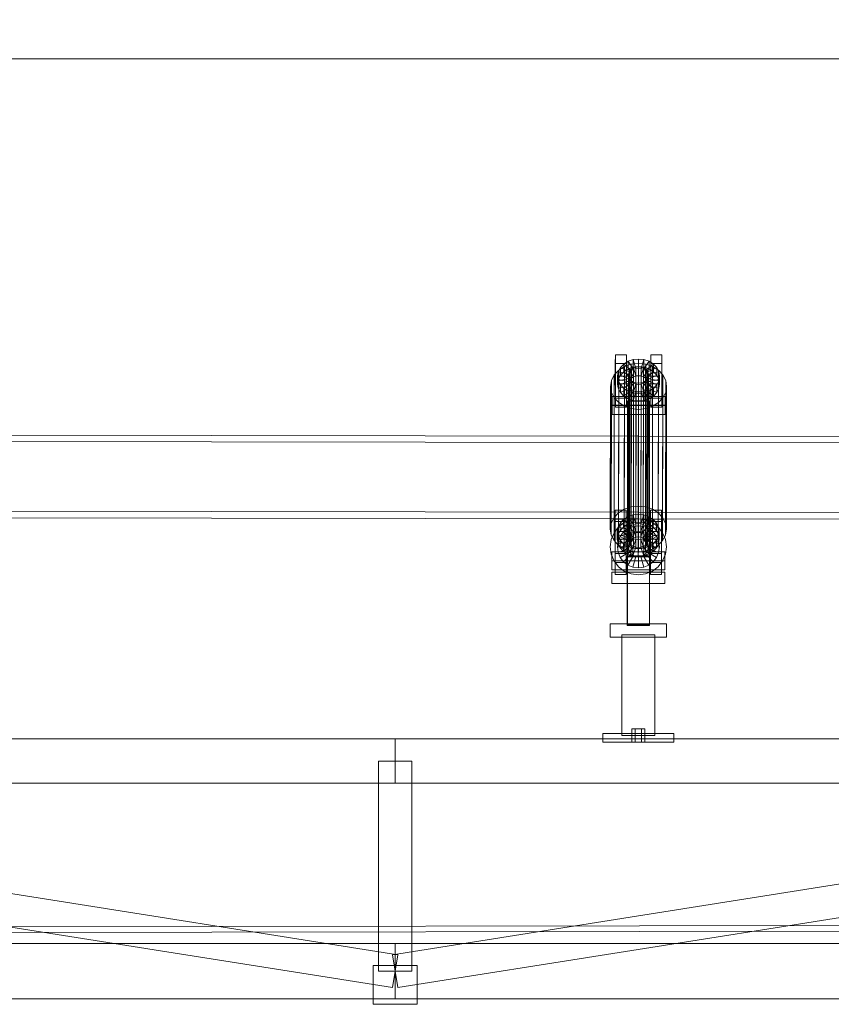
# Model space of a CAD drawing. Header units: millimetres. Extents: x -4738 to 65662, y -68080 to 6847.
# Tile 17 of 256: x 7260 to 7995, y -56255 to -55365. Entities that reach past the tile are written whole.
import ezdxf

# ---------------------------------------------------------------- set-up
doc = ezdxf.new("R2010")
doc.units = ezdxf.units.MM
doc.layers.add('COTAS_P', color=1, linetype='Continuous', lineweight=0)
doc.layers.add('R27_C10_CONJUNTO', color=7, linetype='Continuous', lineweight=0)
doc.dimstyles.new('R19_10', dxfattribs={"dimtxt": 25, "dimasz": 15, "dimexe": 15, "dimexo": 8, "dimgap": 10, "dimtad": 1, "dimtih": 1, "dimtoh": 1, "dimdsep": 46, "dimcen": 0.09, "dimadec": 0, "dimazin": 0, "dimtfac": 1, "dimtdec": 4, "dimtofl": 0, "dimtmove": 0, "dimatfit": 3, "dimfxl": 1, "dimtolj": 1, "dimtzin": 0, "dimarcsym": 0})

# ---------------------------------------------------------------- blocks, each defined once
blk = doc.blocks.new('DIM_R31_61')
at = {"layer": 'COTAS_P'}
for p, q in [((0, -55400), (15, -55395.5)), ((0, -56000), (0, -55400)), ((0, -55400), (10475, -55400)), ((0, -55400), (15, -55404.5)), ((10475, -55400), (10460, -55395.5)), ((10475, -55400), (10460, -55404.5)), ((10475, -56000), (10475, -55400))]:
    blk.add_line(p, q, dxfattribs=at)
blk.add_text('10475 P', height=25, dxfattribs=at).set_placement((5237.5, -55390))

msp = doc.modelspace()

# ---------------------------------------------------------------- linework, layer by layer
at = {"layer": 'R27_C10_CONJUNTO'}
for p, q in [((7799.174, -55675.613), (7799.186, -55667.583)), ((7799.186, -55667.583), (7809.186, -55667.583)), ((7799.186, -55667.583), (7799.216, -55706.902)), ((7809.186, -55667.583), (7809.174, -55675.613)), ((7809.216, -55706.902), (7809.186, -55667.583)), ((7831.174, -55675.613), (7831.186, -55667.583)), ((7831.186, -55667.583), (7841.186, -55667.583)), ((7831.186, -55667.583), (7831.216, -55706.902)), ((7841.186, -55667.583), (7841.174, -55675.613)), ((7841.216, -55706.902), (7841.186, -55667.583)), ((7809.174, -55675.613), (7799.174, -55675.613)), ((7799.203, -55714.932), (7799.174, -55675.613)), ((7801.844, -55682.969), (7803.739, -55679.215)), ((7802.213, -55681.462), (7807.471, -55678.155)), ((7803.739, -55679.215), (7803.728, -55686.098)), ((7803.739, -55679.215), (7806.756, -55675.992)), ((7812.402, -55683.311), (7803.739, -55679.215)), ((7806.756, -55675.992), (7806.745, -55682.874)), ((7806.756, -55675.992), (7810.689, -55673.518)), ((7813.831, -55681.784), (7806.756, -55675.992)), ((7807.471, -55678.155), (7807.272, -55807.21)), ((7807.471, -55678.155), (7813.596, -55676.077)), ((7809.174, -55675.613), (7809.203, -55714.932)), ((7810.689, -55673.518), (7810.678, -55680.401)), ((7815.26, -55678.846), (7810.678, -55680.401)), ((7810.689, -55673.518), (7815.27, -55671.963)), ((7815.695, -55680.612), (7810.689, -55673.518)), ((7813.596, -55676.077), (7813.396, -55805.131)), ((7813.596, -55676.077), (7820.169, -55675.368)), ((7815.27, -55671.963), (7815.26, -55678.846)), ((7820.177, -55678.316), (7815.26, -55678.846)), ((7815.26, -55678.846), (7817.854, -55686.759)), ((7815.27, -55671.963), (7820.188, -55671.433)), ((7817.865, -55679.876), (7815.27, -55671.963)), ((7815.696, -55679.465), (7817.866, -55678.729)), ((7817.866, -55678.729), (7817.635, -55828.432)), ((7817.866, -55678.729), (7820.196, -55678.477)), ((7820.196, -55678.477), (7819.964, -55828.181)), ((7820.169, -55675.368), (7819.97, -55804.422)), ((7820.169, -55675.368), (7826.744, -55676.077)), ((7820.188, -55671.433), (7820.177, -55678.316)), ((7825.095, -55678.846), (7820.177, -55678.316)), ((7820.177, -55678.316), (7820.183, -55686.507)), ((7820.194, -55679.625), (7820.188, -55671.433)), ((7820.188, -55671.433), (7825.106, -55671.963)), ((7820.196, -55678.477), (7822.525, -55678.729)), ((7822.525, -55678.729), (7822.294, -55828.432)), ((7825.095, -55678.846), (7822.513, -55686.759)), ((7822.523, -55679.876), (7825.106, -55671.963)), ((7822.525, -55678.729), (7824.696, -55679.465)), ((7824.695, -55680.612), (7829.689, -55673.518)), ((7825.106, -55671.963), (7825.095, -55678.846)), ((7829.678, -55680.401), (7825.095, -55678.846)), ((7825.106, -55671.963), (7829.689, -55673.518)), ((7826.744, -55676.077), (7826.544, -55805.131)), ((7826.559, -55681.784), (7833.626, -55675.992)), ((7826.744, -55676.077), (7832.871, -55678.155)), ((7827.991, -55683.311), (7836.648, -55679.215)), ((7829.689, -55673.518), (7829.678, -55680.401)), ((7829.689, -55673.518), (7833.626, -55675.992)), ((7841.174, -55675.613), (7831.174, -55675.613)), ((7831.203, -55714.932), (7831.174, -55675.613)), ((7832.871, -55678.155), (7832.672, -55807.21)), ((7832.871, -55678.155), (7838.134, -55681.462)), ((7833.626, -55675.992), (7833.615, -55682.874)), ((7833.626, -55675.992), (7836.648, -55679.215)), ((7836.648, -55679.215), (7836.637, -55686.098)), ((7836.648, -55679.215), (7838.549, -55682.969)), ((7841.174, -55675.613), (7841.203, -55714.932)), ((7795.647, -55690.789), (7798.18, -55685.771)), ((7798.18, -55685.771), (7797.981, -55814.825)), ((7798.18, -55685.771), (7802.213, -55681.462)), ((7801.199, -55686.997), (7801.189, -55693.88)), ((7801.199, -55686.997), (7801.844, -55682.969)), ((7811.199, -55686.997), (7801.199, -55686.997)), ((7801.85, -55691.025), (7801.199, -55686.997)), ((7801.844, -55682.969), (7801.833, -55689.852)), ((7803.728, -55686.098), (7801.833, -55689.852)), ((7811.505, -55685.089), (7801.844, -55682.969)), ((7802.213, -55681.462), (7802.014, -55810.516)), ((7806.745, -55682.874), (7803.728, -55686.098)), ((7803.728, -55686.098), (7812.392, -55690.194)), ((7810.678, -55680.401), (7806.745, -55682.874)), ((7806.745, -55682.874), (7813.821, -55688.667)), ((7810.678, -55680.401), (7815.684, -55687.495)), ((7811.201, -55685.85), (7810.97, -55835.553)), ((7811.189, -55693.88), (7811.199, -55686.997)), ((7811.505, -55685.089), (7811.199, -55686.997)), ((7811.199, -55686.997), (7811.507, -55688.905)), ((7811.201, -55685.85), (7811.506, -55683.942)), ((7811.509, -55687.758), (7811.201, -55685.85)), ((7811.506, -55683.942), (7811.275, -55833.645)), ((7811.509, -55687.758), (7811.278, -55837.461)), ((7811.494, -55691.972), (7811.505, -55685.089)), ((7812.402, -55683.311), (7811.505, -55685.089)), ((7811.506, -55683.942), (7812.404, -55682.164)), ((7812.41, -55689.536), (7811.509, -55687.758)), ((7812.404, -55682.164), (7812.173, -55831.867)), ((7812.392, -55690.194), (7812.402, -55683.311)), ((7813.831, -55681.784), (7812.402, -55683.311)), ((7812.404, -55682.164), (7813.833, -55680.637)), ((7813.833, -55680.637), (7813.602, -55830.34)), ((7813.821, -55688.667), (7813.831, -55681.784)), ((7813.821, -55688.667), (7815.684, -55687.495)), ((7815.695, -55680.612), (7813.831, -55681.784)), ((7813.833, -55680.637), (7815.696, -55679.465)), ((7815.696, -55679.465), (7815.465, -55829.168)), ((7815.684, -55687.495), (7815.695, -55680.612)), ((7815.684, -55687.495), (7817.854, -55686.759)), ((7817.865, -55679.876), (7815.695, -55680.612)), ((7817.854, -55686.759), (7817.865, -55679.876)), ((7817.854, -55686.759), (7820.183, -55686.507)), ((7820.194, -55679.625), (7817.865, -55679.876)), ((7820.183, -55686.507), (7820.194, -55679.625)), ((7820.183, -55686.507), (7822.513, -55686.759)), ((7822.523, -55679.876), (7820.194, -55679.625)), ((7822.513, -55686.759), (7822.523, -55679.876)), ((7822.513, -55686.759), (7824.684, -55687.495)), ((7824.695, -55680.612), (7822.523, -55679.876)), ((7824.696, -55679.465), (7824.465, -55829.168)), ((7829.678, -55680.401), (7824.684, -55687.495)), ((7824.684, -55687.495), (7824.695, -55680.612)), ((7824.684, -55687.495), (7826.549, -55688.667)), ((7826.559, -55681.784), (7824.695, -55680.612)), ((7824.696, -55679.465), (7826.561, -55680.637)), ((7826.561, -55680.637), (7826.33, -55830.34)), ((7826.549, -55688.667), (7826.559, -55681.784)), ((7833.615, -55682.874), (7826.549, -55688.667)), ((7827.991, -55683.311), (7826.559, -55681.784)), ((7826.561, -55680.637), (7827.993, -55682.164)), ((7827.993, -55682.164), (7827.761, -55831.867)), ((7827.98, -55690.194), (7827.991, -55683.311)), ((7836.637, -55686.098), (7827.98, -55690.194)), ((7828.891, -55685.089), (7827.991, -55683.311)), ((7827.993, -55682.164), (7828.893, -55683.942)), ((7828.896, -55687.758), (7827.998, -55689.536)), ((7828.893, -55683.942), (7828.661, -55833.645)), ((7828.896, -55687.758), (7828.664, -55837.461)), ((7828.881, -55691.972), (7828.891, -55685.089)), ((7828.891, -55685.089), (7838.549, -55682.969)), ((7829.199, -55686.997), (7828.891, -55685.089)), ((7828.893, -55683.942), (7829.201, -55685.85)), ((7828.894, -55688.905), (7829.199, -55686.997)), ((7829.201, -55685.85), (7828.896, -55687.758)), ((7828.97, -55835.553), (7829.201, -55685.85)), ((7829.199, -55686.997), (7829.189, -55693.88)), ((7839.199, -55686.997), (7829.199, -55686.997)), ((7833.615, -55682.874), (7829.678, -55680.401)), ((7836.637, -55686.098), (7833.615, -55682.874)), ((7838.538, -55689.852), (7836.637, -55686.098)), ((7838.134, -55681.462), (7837.935, -55810.516)), ((7838.134, -55681.462), (7842.174, -55685.771)), ((7838.549, -55682.969), (7838.538, -55689.852)), ((7838.549, -55682.969), (7839.199, -55686.997)), ((7839.199, -55686.997), (7838.555, -55691.025)), ((7839.189, -55693.88), (7839.199, -55686.997)), ((7842.174, -55685.771), (7841.975, -55814.825)), ((7842.174, -55685.771), (7844.716, -55690.789)), ((7794.785, -55696.174), (7794.586, -55825.229)), ((7794.785, -55696.174), (7795.647, -55690.789)), ((7795.655, -55701.559), (7794.785, -55696.174)), ((7795.647, -55690.789), (7795.447, -55819.844)), ((7801.833, -55689.852), (7801.189, -55693.88)), ((7801.189, -55693.88), (7811.189, -55693.88)), ((7801.189, -55693.88), (7801.839, -55697.908)), ((7801.833, -55689.852), (7811.494, -55691.972)), ((7801.85, -55691.025), (7801.839, -55697.908)), ((7801.839, -55697.908), (7811.497, -55695.788)), ((7811.507, -55688.905), (7801.85, -55691.025)), ((7803.751, -55694.779), (7801.85, -55691.025)), ((7803.751, -55694.779), (7803.74, -55701.662)), ((7812.408, -55690.683), (7803.751, -55694.779)), ((7806.773, -55698.002), (7803.751, -55694.779)), ((7813.839, -55692.21), (7806.773, -55698.002)), ((7815.704, -55693.382), (7810.71, -55700.476)), ((7811.189, -55693.88), (7811.494, -55691.972)), ((7811.497, -55695.788), (7811.189, -55693.88)), ((7811.494, -55691.972), (7812.392, -55690.194)), ((7811.497, -55695.788), (7811.507, -55688.905)), ((7812.397, -55697.566), (7811.497, -55695.788)), ((7811.507, -55688.905), (7812.408, -55690.683)), ((7812.41, -55689.536), (7812.178, -55839.239)), ((7812.392, -55690.194), (7813.821, -55688.667)), ((7812.397, -55697.566), (7812.408, -55690.683)), ((7812.408, -55690.683), (7813.839, -55692.21)), ((7813.841, -55691.063), (7812.41, -55689.536)), ((7813.841, -55691.063), (7813.61, -55840.766)), ((7813.829, -55699.093), (7813.839, -55692.21)), ((7813.839, -55692.21), (7815.704, -55693.382)), ((7815.706, -55692.234), (7813.841, -55691.063)), ((7817.875, -55694.118), (7815.293, -55702.03)), ((7815.706, -55692.234), (7815.474, -55841.938)), ((7815.694, -55700.264), (7815.704, -55693.382)), ((7815.704, -55693.382), (7817.875, -55694.118)), ((7817.877, -55692.971), (7815.706, -55692.234)), ((7817.877, -55692.971), (7817.646, -55842.674)), ((7817.865, -55701.001), (7817.875, -55694.118)), ((7817.875, -55694.118), (7820.205, -55694.369)), ((7820.207, -55693.222), (7817.877, -55692.971)), ((7820.207, -55693.222), (7819.975, -55842.925)), ((7820.194, -55701.252), (7820.205, -55694.369)), ((7820.205, -55694.369), (7822.534, -55694.118)), ((7820.205, -55694.369), (7820.211, -55702.561)), ((7822.536, -55692.971), (7820.207, -55693.222)), ((7822.536, -55692.971), (7822.304, -55842.674)), ((7822.523, -55701.001), (7822.534, -55694.118)), ((7822.534, -55694.118), (7824.704, -55693.382)), ((7822.534, -55694.118), (7825.128, -55702.03)), ((7824.706, -55692.234), (7822.536, -55692.971)), ((7824.706, -55692.234), (7824.474, -55841.938)), ((7824.694, -55700.264), (7824.704, -55693.382)), ((7824.704, -55693.382), (7826.567, -55692.21)), ((7824.704, -55693.382), (7829.71, -55700.476)), ((7826.569, -55691.063), (7824.706, -55692.234)), ((7826.569, -55691.063), (7826.338, -55840.766)), ((7826.549, -55688.667), (7827.98, -55690.194)), ((7826.557, -55699.093), (7826.567, -55692.21)), ((7826.567, -55692.21), (7827.996, -55690.683)), ((7826.567, -55692.21), (7833.643, -55698.002)), ((7827.998, -55689.536), (7826.569, -55691.063)), ((7827.998, -55689.536), (7827.767, -55839.239)), ((7827.98, -55690.194), (7828.881, -55691.972)), ((7827.986, -55697.566), (7827.996, -55690.683)), ((7828.883, -55695.788), (7827.986, -55697.566)), ((7827.996, -55690.683), (7828.894, -55688.905)), ((7827.996, -55690.683), (7836.66, -55694.779)), ((7838.538, -55689.852), (7828.881, -55691.972)), ((7828.881, -55691.972), (7829.189, -55693.88)), ((7828.883, -55695.788), (7828.894, -55688.905)), ((7829.189, -55693.88), (7828.883, -55695.788)), ((7838.544, -55697.908), (7828.883, -55695.788)), ((7828.894, -55688.905), (7838.555, -55691.025)), ((7829.189, -55693.88), (7839.189, -55693.88)), ((7836.66, -55694.779), (7833.643, -55698.002)), ((7836.66, -55694.779), (7836.649, -55701.662)), ((7838.555, -55691.025), (7836.66, -55694.779)), ((7839.189, -55693.88), (7838.538, -55689.852)), ((7838.555, -55691.025), (7838.544, -55697.908)), ((7838.544, -55697.908), (7839.189, -55693.88)), ((7844.716, -55690.789), (7844.516, -55819.844)), ((7844.716, -55690.789), (7845.585, -55696.174)), ((7845.585, -55696.174), (7844.724, -55701.559)), ((7845.386, -55825.229), (7845.585, -55696.174)), ((7795.655, -55701.559), (7795.455, -55830.614)), ((7798.196, -55706.577), (7795.655, -55701.559)), ((7796.202, -55713.294), (7796.215, -55705.264)), ((7796.215, -55705.264), (7844.215, -55705.264)), ((7796.215, -55705.264), (7796.221, -55713.455)), ((7801.839, -55697.908), (7803.74, -55701.662)), ((7803.74, -55701.662), (7812.397, -55697.566)), ((7803.74, -55701.662), (7806.762, -55704.885)), ((7806.773, -55698.002), (7806.762, -55704.885)), ((7806.762, -55704.885), (7813.829, -55699.093)), ((7806.762, -55704.885), (7810.699, -55707.359)), ((7810.71, -55700.476), (7806.773, -55698.002)), ((7810.699, -55707.359), (7815.694, -55700.264)), ((7810.71, -55700.476), (7810.699, -55707.359)), ((7815.293, -55702.03), (7810.71, -55700.476)), ((7813.829, -55699.093), (7812.397, -55697.566)), ((7815.694, -55700.264), (7813.829, -55699.093)), ((7815.283, -55708.913), (7817.865, -55701.001)), ((7815.293, -55702.03), (7815.283, -55708.913)), ((7820.211, -55702.561), (7815.293, -55702.03)), ((7817.865, -55701.001), (7815.694, -55700.264)), ((7820.194, -55701.252), (7817.865, -55701.001)), ((7822.523, -55701.001), (7820.194, -55701.252)), ((7820.201, -55709.444), (7820.194, -55701.252)), ((7820.211, -55702.561), (7820.201, -55709.444)), ((7825.128, -55702.03), (7820.211, -55702.561)), ((7824.694, -55700.264), (7822.523, -55701.001)), ((7825.118, -55708.913), (7822.523, -55701.001)), ((7826.557, -55699.093), (7824.694, -55700.264)), ((7829.699, -55707.359), (7824.694, -55700.264)), ((7825.128, -55702.03), (7825.118, -55708.913)), ((7829.71, -55700.476), (7825.128, -55702.03)), ((7827.986, -55697.566), (7826.557, -55699.093)), ((7833.632, -55704.885), (7826.557, -55699.093)), ((7836.649, -55701.662), (7827.986, -55697.566)), ((7829.71, -55700.476), (7829.699, -55707.359)), ((7829.699, -55707.359), (7833.632, -55704.885)), ((7833.643, -55698.002), (7829.71, -55700.476)), ((7833.643, -55698.002), (7833.632, -55704.885)), ((7833.632, -55704.885), (7836.649, -55701.662)), ((7836.649, -55701.662), (7838.544, -55697.908)), ((7844.724, -55701.559), (7842.19, -55706.577)), ((7844.215, -55705.264), (7844.202, -55713.294)), ((7844.221, -55713.455), (7844.215, -55705.264)), ((7844.724, -55701.559), (7844.524, -55830.614)), ((7844.202, -55713.294), (7796.202, -55713.294)), ((7796.208, -55721.485), (7796.202, -55713.294)), ((7796.221, -55713.455), (7796.208, -55721.485)), ((7844.221, -55713.455), (7796.221, -55713.455)), ((7798.196, -55706.577), (7797.996, -55835.632)), ((7802.236, -55710.886), (7798.196, -55706.577)), ((7799.216, -55706.902), (7799.203, -55714.932)), ((7799.203, -55714.932), (7809.203, -55714.932)), ((7809.216, -55706.902), (7799.216, -55706.902)), ((7802.236, -55710.886), (7802.036, -55839.941)), ((7807.499, -55714.193), (7802.236, -55710.886)), ((7807.499, -55714.193), (7807.299, -55843.248)), ((7813.626, -55716.272), (7807.499, -55714.193)), ((7809.203, -55714.932), (7809.216, -55706.902)), ((7810.208, -55709.152), (7830.208, -55709.151)), ((7810.208, -55709.406), (7810.208, -55709.152)), ((7810.211, -55911.766), (7810.208, -55709.152)), ((7830.208, -55709.406), (7810.208, -55709.406)), ((7810.211, -55912.021), (7810.208, -55709.406)), ((7810.699, -55707.359), (7815.283, -55708.913)), ((7815.283, -55708.913), (7820.201, -55709.444)), ((7820.201, -55709.444), (7825.118, -55708.913)), ((7825.118, -55708.913), (7829.699, -55707.359)), ((7832.899, -55714.193), (7826.774, -55716.272)), ((7830.208, -55709.151), (7830.208, -55709.406)), ((7830.211, -55911.766), (7830.208, -55709.151)), ((7830.208, -55709.406), (7830.211, -55912.021)), ((7831.216, -55706.902), (7831.203, -55714.932)), ((7831.203, -55714.932), (7841.203, -55714.932)), ((7841.216, -55706.902), (7831.216, -55706.902)), ((7832.899, -55714.193), (7832.699, -55843.248)), ((7838.157, -55710.886), (7832.899, -55714.193)), ((7838.157, -55710.886), (7837.957, -55839.941)), ((7842.19, -55706.577), (7838.157, -55710.886)), ((7841.203, -55714.932), (7841.216, -55706.902)), ((7842.19, -55706.577), (7841.99, -55835.632)), ((7844.202, -55713.294), (7844.208, -55721.485)), ((7844.208, -55721.485), (7844.221, -55713.455)), ((7796.208, -55721.485), (7844.208, -55721.485)), ((7813.626, -55716.272), (7813.427, -55845.326)), ((7820.201, -55716.981), (7813.626, -55716.272)), ((7820.201, -55716.981), (7820.001, -55846.035)), ((7826.774, -55716.272), (7820.201, -55716.981)), ((7826.774, -55716.272), (7826.575, -55845.326)), ((7820.116, -55741.065), (6840.116, -55739.549)), ((7820.009, -55809.894), (7820.116, -55741.065)), ((7820.116, -55741.065), (7820.106, -55747.065)), ((8420.116, -55741.993), (7820.116, -55741.065)), ((6840.106, -55745.549), (7820.106, -55747.065)), ((7820.106, -55747.065), (7820, -55815.894)), ((7820.106, -55747.065), (8420.106, -55747.993)), ((6840.009, -55808.378), (7820.009, -55809.894)), ((7802.014, -55810.516), (7797.981, -55814.825)), ((7798.956, -55816.139), (7798.969, -55808.109)), ((7798.969, -55808.109), (7808.969, -55808.109)), ((7798.969, -55808.109), (7798.998, -55847.428)), ((7807.272, -55807.21), (7802.014, -55810.516)), ((7813.396, -55805.131), (7807.272, -55807.21)), ((7808.969, -55808.109), (7808.956, -55816.139)), ((7808.998, -55847.428), (7808.969, -55808.109)), ((7810.472, -55814.044), (7815.053, -55812.489)), ((7819.97, -55804.422), (7813.396, -55805.131)), ((7815.053, -55812.489), (7815.042, -55819.372)), ((7815.053, -55812.489), (7819.97, -55811.959)), ((7817.647, -55820.402), (7815.053, -55812.489)), ((7819.97, -55811.959), (7819.96, -55818.842)), ((7826.544, -55805.131), (7819.97, -55804.422)), ((7819.976, -55820.151), (7819.97, -55811.959)), ((7819.97, -55811.959), (7824.888, -55812.489)), ((7820.009, -55809.894), (8420.009, -55810.822)), ((7822.306, -55820.402), (7824.888, -55812.489)), ((7824.888, -55812.489), (7824.878, -55819.372)), ((7824.888, -55812.489), (7829.472, -55814.044)), ((7832.672, -55807.21), (7826.544, -55805.131)), ((7830.956, -55816.139), (7830.969, -55808.109)), ((7830.969, -55808.109), (7840.969, -55808.109)), ((7830.969, -55808.109), (7830.998, -55847.428)), ((7837.935, -55810.516), (7832.672, -55807.21)), ((7841.975, -55814.825), (7837.935, -55810.516)), ((7840.969, -55808.109), (7840.956, -55816.139)), ((7840.998, -55847.428), (7840.969, -55808.109)), ((7820, -55815.894), (6840, -55814.378)), ((7795.447, -55819.844), (7794.586, -55825.229)), ((7797.981, -55814.825), (7795.447, -55819.844)), ((7808.956, -55816.139), (7798.956, -55816.139)), ((7798.986, -55855.458), (7798.956, -55816.139)), ((7799, -55818.294), (7809, -55818.294)), ((7799, -55818.294), (7799, -55866.294)), ((7801.626, -55823.495), (7803.522, -55819.741)), ((7802.039, -55823.333), (7807.3, -55819.297)), ((7803.522, -55819.741), (7803.511, -55826.624)), ((7803.522, -55819.741), (7806.539, -55816.518)), ((7812.185, -55823.837), (7803.522, -55819.741)), ((7806.539, -55816.518), (7806.528, -55823.401)), ((7810.461, -55820.927), (7806.528, -55823.401)), ((7806.539, -55816.518), (7810.472, -55814.044)), ((7813.614, -55822.31), (7806.539, -55816.518)), ((7807.3, -55819.297), (7813.426, -55816.759)), ((7808.956, -55816.139), (7808.986, -55855.458)), ((7809, -55866.294), (7809, -55818.294)), ((7810.472, -55814.044), (7810.461, -55820.927)), ((7815.042, -55819.372), (7810.461, -55820.927)), ((7810.461, -55820.927), (7815.467, -55828.021)), ((7815.477, -55821.138), (7810.472, -55814.044)), ((7813.426, -55816.759), (7820, -55815.894)), ((7815.477, -55821.138), (7813.614, -55822.31)), ((7819.96, -55818.842), (7815.042, -55819.372)), ((7815.042, -55819.372), (7817.637, -55827.285)), ((7815.467, -55828.021), (7815.477, -55821.138)), ((7817.647, -55820.402), (7815.477, -55821.138)), ((7817.637, -55827.285), (7817.647, -55820.402)), ((7819.976, -55820.151), (7817.647, -55820.402)), ((7824.878, -55819.372), (7819.96, -55818.842)), ((7819.96, -55818.842), (7819.966, -55827.033)), ((7819.966, -55827.033), (7819.976, -55820.151)), ((7822.306, -55820.402), (7819.976, -55820.151)), ((8420, -55816.822), (7820, -55815.894)), ((7820, -55815.894), (7826.574, -55816.759)), ((7824.878, -55819.372), (7822.295, -55827.285)), ((7822.295, -55827.285), (7822.306, -55820.402)), ((7824.477, -55821.138), (7822.306, -55820.402)), ((7829.461, -55820.927), (7824.467, -55828.021)), ((7824.467, -55828.021), (7824.477, -55821.138)), ((7824.477, -55821.138), (7829.472, -55814.044)), ((7826.342, -55822.31), (7824.477, -55821.138)), ((7829.461, -55820.927), (7824.878, -55819.372)), ((7826.342, -55822.31), (7833.409, -55816.518)), ((7826.574, -55816.759), (7832.7, -55819.297)), ((7827.773, -55823.837), (7836.431, -55819.741)), ((7829.472, -55814.044), (7829.461, -55820.927)), ((7833.398, -55823.401), (7829.461, -55820.927)), ((7829.472, -55814.044), (7833.409, -55816.518)), ((7840.956, -55816.139), (7830.956, -55816.139)), ((7830.986, -55855.458), (7830.956, -55816.139)), ((7831, -55818.294), (7841, -55818.294)), ((7831, -55818.294), (7831, -55866.294)), ((7832.7, -55819.297), (7837.961, -55823.333)), ((7833.409, -55816.518), (7833.398, -55823.401)), ((7833.409, -55816.518), (7836.431, -55819.741)), ((7836.431, -55819.741), (7836.42, -55826.624)), ((7836.431, -55819.741), (7838.332, -55823.495)), ((7840.956, -55816.139), (7840.986, -55855.458)), ((7841, -55866.294), (7841, -55818.294)), ((7844.516, -55819.844), (7841.975, -55814.825)), ((7845.386, -55825.229), (7844.516, -55819.844)), ((7794.586, -55825.229), (7795.455, -55830.614)), ((7795.455, -55830.614), (7797.996, -55835.632)), ((7795.465, -55834.72), (7798.003, -55828.594)), ((7798.003, -55828.594), (7802.039, -55823.333)), ((7800.982, -55827.523), (7800.971, -55834.406)), ((7801.616, -55830.378), (7800.971, -55834.406)), ((7800.982, -55827.523), (7801.626, -55823.495)), ((7810.982, -55827.523), (7800.982, -55827.523)), ((7801.632, -55831.551), (7800.982, -55827.523)), ((7801.626, -55823.495), (7801.616, -55830.378)), ((7803.511, -55826.624), (7801.616, -55830.378)), ((7801.616, -55830.378), (7811.277, -55832.498)), ((7811.287, -55825.615), (7801.626, -55823.495)), ((7811.29, -55829.431), (7801.632, -55831.551)), ((7806.528, -55823.401), (7803.511, -55826.624)), ((7803.511, -55826.624), (7812.174, -55830.72)), ((7803.546, -55831.794), (7806.565, -55827.859)), ((7806.528, -55823.401), (7813.603, -55829.193)), ((7806.565, -55827.859), (7810.5, -55824.839)), ((7813.636, -55834.93), (7806.565, -55827.859)), ((7810.5, -55824.839), (7815.082, -55822.941)), ((7815.5, -55833.5), (7810.5, -55824.839)), ((7810.971, -55834.406), (7810.982, -55827.523)), ((7811.287, -55825.615), (7810.982, -55827.523)), ((7810.982, -55827.523), (7811.29, -55829.431)), ((7811.277, -55832.498), (7811.287, -55825.615)), ((7811.277, -55832.498), (7812.174, -55830.72)), ((7811.279, -55836.314), (7811.29, -55829.431)), ((7812.185, -55823.837), (7811.287, -55825.615)), ((7811.29, -55829.431), (7812.191, -55831.209)), ((7813.602, -55830.34), (7812.173, -55831.867)), ((7812.174, -55830.72), (7812.185, -55823.837)), ((7812.174, -55830.72), (7813.603, -55829.193)), ((7813.614, -55822.31), (7812.185, -55823.837)), ((7815.465, -55829.168), (7813.602, -55830.34)), ((7813.603, -55829.193), (7813.614, -55822.31)), ((7813.603, -55829.193), (7815.467, -55828.021)), ((7815.082, -55822.941), (7820, -55822.294)), ((7817.671, -55832.6), (7815.082, -55822.941)), ((7817.635, -55828.432), (7815.465, -55829.168)), ((7815.467, -55828.021), (7817.637, -55827.285)), ((7819.964, -55828.181), (7817.635, -55828.432)), ((7817.637, -55827.285), (7819.966, -55827.033)), ((7822.294, -55828.432), (7819.964, -55828.181)), ((7819.966, -55827.033), (7822.295, -55827.285)), ((7820, -55832.294), (7820, -55822.294)), ((7820, -55822.294), (7824.918, -55822.941)), ((7824.465, -55829.168), (7822.294, -55828.432)), ((7822.295, -55827.285), (7824.467, -55828.021)), ((7822.329, -55832.6), (7824.918, -55822.941)), ((7826.33, -55830.34), (7824.465, -55829.168)), ((7824.467, -55828.021), (7826.331, -55829.193)), ((7824.5, -55833.5), (7829.5, -55824.839)), ((7824.918, -55822.941), (7829.5, -55824.839)), ((7827.761, -55831.867), (7826.33, -55830.34)), ((7826.331, -55829.193), (7826.342, -55822.31)), ((7833.398, -55823.401), (7826.331, -55829.193)), ((7826.331, -55829.193), (7827.763, -55830.72)), ((7827.773, -55823.837), (7826.342, -55822.31)), ((7826.364, -55834.93), (7833.435, -55827.859)), ((7827.763, -55830.72), (7827.773, -55823.837)), ((7836.42, -55826.624), (7827.763, -55830.72)), ((7827.763, -55830.72), (7828.663, -55832.498)), ((7828.674, -55825.615), (7827.773, -55823.837)), ((7827.779, -55831.209), (7828.677, -55829.431)), ((7828.663, -55832.498), (7828.674, -55825.615)), ((7838.321, -55830.378), (7828.663, -55832.498)), ((7828.666, -55836.314), (7828.677, -55829.431)), ((7828.674, -55825.615), (7838.332, -55823.495)), ((7828.982, -55827.523), (7828.674, -55825.615)), ((7828.677, -55829.431), (7828.982, -55827.523)), ((7828.677, -55829.431), (7838.338, -55831.551)), ((7828.982, -55827.523), (7828.971, -55834.406)), ((7838.982, -55827.523), (7828.982, -55827.523)), ((7829.5, -55824.839), (7833.435, -55827.859)), ((7836.42, -55826.624), (7833.398, -55823.401)), ((7833.435, -55827.859), (7836.454, -55831.794)), ((7838.321, -55830.378), (7836.42, -55826.624)), ((7837.961, -55823.333), (7841.997, -55828.594)), ((7838.332, -55823.495), (7838.321, -55830.378)), ((7838.971, -55834.406), (7838.321, -55830.378)), ((7838.332, -55823.495), (7838.982, -55827.523)), ((7838.982, -55827.523), (7838.338, -55831.551)), ((7838.971, -55834.406), (7838.982, -55827.523)), ((7841.99, -55835.632), (7844.524, -55830.614)), ((7841.997, -55828.594), (7844.535, -55834.72)), ((7844.524, -55830.614), (7845.386, -55825.229)), ((7794.6, -55841.294), (7795.465, -55834.72)), ((7797.996, -55835.632), (7802.036, -55839.941)), ((7800.971, -55834.406), (7810.971, -55834.406)), ((7800.971, -55834.406), (7801.622, -55838.434)), ((7801, -55841.294), (7801.647, -55836.376)), ((7801.632, -55831.551), (7801.622, -55838.434)), ((7801.622, -55838.434), (7811.279, -55836.314)), ((7801.622, -55838.434), (7803.523, -55842.188)), ((7803.533, -55835.305), (7801.632, -55831.551)), ((7801.647, -55836.376), (7803.546, -55831.794)), ((7811.307, -55838.964), (7801.647, -55836.376)), ((7803.533, -55835.305), (7803.523, -55842.188)), ((7803.523, -55842.188), (7812.18, -55838.092)), ((7812.191, -55831.209), (7803.533, -55835.305)), ((7806.555, -55838.528), (7803.533, -55835.305)), ((7812.206, -55836.794), (7803.546, -55831.794)), ((7806.555, -55838.528), (7806.545, -55845.411)), ((7806.545, -55845.411), (7813.611, -55839.619)), ((7813.622, -55832.736), (7806.555, -55838.528)), ((7810.492, -55841.002), (7806.555, -55838.528)), ((7815.487, -55833.908), (7810.492, -55841.002)), ((7811.275, -55833.645), (7810.97, -55835.553)), ((7810.97, -55835.553), (7811.278, -55837.461)), ((7810.971, -55834.406), (7811.277, -55832.498)), ((7811.279, -55836.314), (7810.971, -55834.406)), ((7811, -55841.294), (7811.307, -55838.964)), ((7812.173, -55831.867), (7811.275, -55833.645)), ((7811.278, -55837.461), (7812.178, -55839.239)), ((7812.18, -55838.092), (7811.279, -55836.314)), ((7811.307, -55838.964), (7812.206, -55836.794)), ((7812.178, -55839.239), (7813.61, -55840.766)), ((7812.18, -55838.092), (7812.191, -55831.209)), ((7813.611, -55839.619), (7812.18, -55838.092)), ((7812.191, -55831.209), (7813.622, -55832.736)), ((7812.206, -55836.794), (7813.636, -55834.93)), ((7813.611, -55839.619), (7813.622, -55832.736)), ((7815.476, -55840.791), (7813.611, -55839.619)), ((7813.622, -55832.736), (7815.487, -55833.908)), ((7813.636, -55834.93), (7815.5, -55833.5)), ((7817.658, -55834.644), (7815.076, -55842.557)), ((7815.476, -55840.791), (7815.487, -55833.908)), ((7815.487, -55833.908), (7817.658, -55834.644)), ((7815.5, -55833.5), (7817.671, -55832.6)), ((7817.647, -55841.527), (7817.658, -55834.644)), ((7817.658, -55834.644), (7819.988, -55834.895)), ((7817.671, -55832.6), (7820, -55832.294)), ((7819.977, -55841.778), (7819.988, -55834.895)), ((7819.988, -55834.895), (7822.317, -55834.644)), ((7819.988, -55834.895), (7819.994, -55843.087)), ((7820, -55832.294), (7822.329, -55832.6)), ((7822.306, -55841.527), (7822.317, -55834.644)), ((7822.317, -55834.644), (7824.487, -55833.908)), ((7822.317, -55834.644), (7824.911, -55842.557)), ((7822.329, -55832.6), (7824.5, -55833.5)), ((7824.476, -55840.791), (7824.487, -55833.908)), ((7826.339, -55839.619), (7824.476, -55840.791)), ((7824.487, -55833.908), (7826.35, -55832.736)), ((7824.487, -55833.908), (7829.492, -55841.002)), ((7824.5, -55833.5), (7826.364, -55834.93)), ((7826.338, -55840.766), (7827.767, -55839.239)), ((7826.339, -55839.619), (7826.35, -55832.736)), ((7827.768, -55838.092), (7826.339, -55839.619)), ((7833.415, -55845.411), (7826.339, -55839.619)), ((7826.35, -55832.736), (7827.779, -55831.209)), ((7826.35, -55832.736), (7833.425, -55838.528)), ((7826.364, -55834.93), (7827.794, -55836.794)), ((7828.661, -55833.645), (7827.761, -55831.867)), ((7827.767, -55839.239), (7828.664, -55837.461)), ((7827.768, -55838.092), (7827.779, -55831.209)), ((7828.666, -55836.314), (7827.768, -55838.092)), ((7836.432, -55842.188), (7827.768, -55838.092)), ((7827.779, -55831.209), (7836.442, -55835.305)), ((7827.794, -55836.794), (7836.454, -55831.794)), ((7827.794, -55836.794), (7828.693, -55838.964)), ((7828.97, -55835.553), (7828.661, -55833.645)), ((7828.663, -55832.498), (7828.971, -55834.406)), ((7828.664, -55837.461), (7828.97, -55835.553)), ((7828.971, -55834.406), (7828.666, -55836.314)), ((7838.327, -55838.434), (7828.666, -55836.314)), ((7828.693, -55838.964), (7838.353, -55836.376)), ((7828.693, -55838.964), (7829, -55841.294)), ((7828.971, -55834.406), (7838.971, -55834.406)), ((7833.425, -55838.528), (7829.492, -55841.002)), ((7833.425, -55838.528), (7833.415, -55845.411)), ((7836.442, -55835.305), (7833.425, -55838.528)), ((7836.442, -55835.305), (7836.432, -55842.188)), ((7836.432, -55842.188), (7838.327, -55838.434)), ((7838.338, -55831.551), (7836.442, -55835.305)), ((7836.454, -55831.794), (7838.353, -55836.376)), ((7837.957, -55839.941), (7841.99, -55835.632)), ((7838.338, -55831.551), (7838.327, -55838.434)), ((7838.327, -55838.434), (7838.971, -55834.406)), ((7838.353, -55836.376), (7839, -55841.294)), ((7844.535, -55834.72), (7845.4, -55841.294)), ((7795.465, -55847.868), (7794.6, -55841.294)), ((7798.003, -55853.994), (7795.465, -55847.868)), ((7795.985, -55853.82), (7795.997, -55845.79)), ((7795.997, -55845.79), (7843.997, -55845.79)), ((7795.997, -55845.79), (7796.003, -55853.981)), ((7798.998, -55847.428), (7798.986, -55855.458)), ((7808.998, -55847.428), (7798.998, -55847.428)), ((7811, -55841.294), (7801, -55841.294)), ((7801.647, -55846.211), (7801, -55841.294)), ((7811.307, -55843.623), (7801.647, -55846.211)), ((7803.546, -55850.794), (7801.647, -55846.211)), ((7802.036, -55839.941), (7807.299, -55843.248)), ((7803.523, -55842.188), (7806.545, -55845.411)), ((7812.206, -55845.794), (7803.546, -55850.794)), ((7806.545, -55845.411), (7810.482, -55847.885)), ((7813.636, -55847.658), (7806.565, -55854.729)), ((7807.299, -55843.248), (7813.427, -55845.326)), ((7808.986, -55855.458), (7808.998, -55847.428)), ((7810.482, -55847.885), (7815.476, -55840.791)), ((7810.492, -55841.002), (7810.482, -55847.885)), ((7810.482, -55847.885), (7815.065, -55849.439)), ((7815.076, -55842.557), (7810.492, -55841.002)), ((7811.307, -55843.623), (7811, -55841.294)), ((7812.206, -55845.794), (7811.307, -55843.623)), ((7813.636, -55847.658), (7812.206, -55845.794)), ((7813.427, -55845.326), (7820.001, -55846.035)), ((7813.61, -55840.766), (7815.474, -55841.938)), ((7815.5, -55849.088), (7813.636, -55847.658)), ((7815.065, -55849.439), (7817.647, -55841.527)), ((7815.076, -55842.557), (7815.065, -55849.439)), ((7819.994, -55843.087), (7815.076, -55842.557)), ((7815.474, -55841.938), (7817.646, -55842.674)), ((7817.647, -55841.527), (7815.476, -55840.791)), ((7817.646, -55842.674), (7819.975, -55842.925)), ((7819.977, -55841.778), (7817.647, -55841.527)), ((7819.975, -55842.925), (7822.304, -55842.674)), ((7822.306, -55841.527), (7819.977, -55841.778)), ((7819.983, -55849.97), (7819.977, -55841.778)), ((7819.994, -55843.087), (7819.983, -55849.97)), ((7824.911, -55842.557), (7819.994, -55843.087)), ((7820.001, -55846.035), (7826.575, -55845.326)), ((7822.304, -55842.674), (7824.474, -55841.938)), ((7824.476, -55840.791), (7822.306, -55841.527)), ((7824.9, -55849.439), (7822.306, -55841.527)), ((7824.474, -55841.938), (7826.338, -55840.766)), ((7829.482, -55847.885), (7824.476, -55840.791)), ((7826.364, -55847.658), (7824.5, -55849.088)), ((7824.911, -55842.557), (7824.9, -55849.439)), ((7824.9, -55849.439), (7829.482, -55847.885)), ((7829.492, -55841.002), (7824.911, -55842.557)), ((7827.794, -55845.794), (7826.364, -55847.658)), ((7826.364, -55847.658), (7833.435, -55854.729)), ((7826.575, -55845.326), (7832.699, -55843.248)), ((7828.693, -55843.623), (7827.794, -55845.794)), ((7827.794, -55845.794), (7836.454, -55850.794)), ((7829, -55841.294), (7828.693, -55843.623)), ((7828.693, -55843.623), (7838.353, -55846.211)), ((7839, -55841.294), (7829, -55841.294)), ((7829.492, -55841.002), (7829.482, -55847.885)), ((7829.482, -55847.885), (7833.415, -55845.411)), ((7830.998, -55847.428), (7830.986, -55855.458)), ((7840.998, -55847.428), (7830.998, -55847.428)), ((7832.699, -55843.248), (7837.957, -55839.941)), ((7833.415, -55845.411), (7836.432, -55842.188)), ((7838.353, -55846.211), (7836.454, -55850.794)), ((7839, -55841.294), (7838.353, -55846.211)), ((7840.986, -55855.458), (7840.998, -55847.428)), ((7844.535, -55847.868), (7841.997, -55853.994)), ((7843.997, -55845.79), (7843.985, -55853.82)), ((7844.003, -55853.981), (7843.997, -55845.79)), ((7845.4, -55841.294), (7844.535, -55847.868)), ((7843.985, -55853.82), (7795.985, -55853.82)), ((7795.991, -55862.011), (7795.985, -55853.82)), ((7796.003, -55853.981), (7795.991, -55862.011)), ((7844.003, -55853.981), (7796.003, -55853.981)), ((7802.039, -55859.254), (7798.003, -55853.994)), ((7798.986, -55855.458), (7808.986, -55855.458)), ((7806.565, -55854.729), (7803.546, -55850.794)), ((7810.5, -55857.748), (7806.565, -55854.729)), ((7809.991, -55849.39), (7829.991, -55849.389)), ((7809.991, -55850.221), (7809.991, -55849.39)), ((7809.994, -55911.479), (7809.991, -55849.39)), ((7829.991, -55850.22), (7809.991, -55850.221)), ((7809.994, -55912.309), (7809.991, -55850.221)), ((7815.5, -55849.088), (7810.5, -55857.748)), ((7815.065, -55849.439), (7819.983, -55849.97)), ((7817.671, -55849.987), (7815.082, -55859.646)), ((7817.671, -55849.987), (7815.5, -55849.088)), ((7820, -55850.294), (7817.671, -55849.987)), ((7819.983, -55849.97), (7824.9, -55849.439)), ((7822.329, -55849.987), (7820, -55850.294)), ((7820, -55850.294), (7820, -55860.294)), ((7824.5, -55849.088), (7822.329, -55849.987)), ((7822.329, -55849.987), (7824.918, -55859.646)), ((7824.5, -55849.088), (7829.5, -55857.748)), ((7833.435, -55854.729), (7829.5, -55857.748)), ((7829.991, -55849.389), (7829.991, -55850.22)), ((7829.994, -55911.478), (7829.991, -55849.389)), ((7829.991, -55850.22), (7829.994, -55912.308)), ((7830.986, -55855.458), (7840.986, -55855.458)), ((7836.454, -55850.794), (7833.435, -55854.729)), ((7841.997, -55853.994), (7837.961, -55859.254)), ((7843.985, -55853.82), (7843.991, -55862.011)), ((7843.991, -55862.011), (7844.003, -55853.981)), ((7795.991, -55862.011), (7843.991, -55862.011)), ((7796, -55864.294), (7844, -55864.294)), ((7796, -55864.294), (7796, -55874.294)), ((7799, -55866.294), (7809, -55866.294)), ((7807.3, -55863.291), (7802.039, -55859.254)), ((7813.426, -55865.828), (7807.3, -55863.291)), ((7830, -55864.294), (7810, -55864.294)), ((7810, -55911.894), (7810, -55864.294)), ((7815.082, -55859.646), (7810.5, -55857.748)), ((7820, -55866.694), (7813.426, -55865.828)), ((7820, -55860.294), (7815.082, -55859.646)), ((7824.918, -55859.646), (7820, -55860.294)), ((7826.574, -55865.828), (7820, -55866.694)), ((7829.5, -55857.748), (7824.918, -55859.646)), ((7832.7, -55863.291), (7826.574, -55865.828)), ((7830, -55864.294), (7830, -55911.894)), ((7831, -55866.294), (7841, -55866.294)), ((7837.961, -55859.254), (7832.7, -55863.291)), ((7844, -55874.294), (7844, -55864.294)), ((7796, -55874.294), (7844, -55874.294)), ((7794.6, -55910.894), (7845.4, -55910.894)), ((7794.6, -55910.894), (7794.6, -55922.894)), ((7845.4, -55922.894), (7845.4, -55910.894)), ((7829.994, -55911.478), (7809.994, -55911.479)), ((7809.994, -55911.479), (7809.994, -55912.309)), ((7809.994, -55912.309), (7829.994, -55912.308)), ((7830, -55911.894), (7810, -55911.894)), ((7830.211, -55911.766), (7810.211, -55911.766)), ((7810.211, -55911.766), (7810.211, -55912.021)), ((7810.211, -55912.021), (7830.211, -55912.021)), ((7829.994, -55912.308), (7829.994, -55911.478)), ((7830.211, -55912.021), (7830.211, -55911.766)), ((7794.6, -55922.894), (7845.4, -55922.894)), ((7805, -55920.894), (7835, -55920.894)), ((7805, -55920.894), (7805, -56012)), ((7835, -56012), (7835, -55920.894)), ((7814, -56006), (7817, -56006)), ((7814, -56006), (7814, -56018)), ((7817, -56006), (7823, -56006)), ((7817, -56018), (7817, -56006)), ((7823, -56006), (7826, -56006)), ((7823, -56018), (7823, -56006)), ((7826, -56018), (7826, -56006)), ((6400, -56015), (7600, -56015)), ((7600, -56015), (7600, -56055)), ((7600, -56015), (8800, -56015)), ((7788, -56010), (7852, -56010)), ((7788, -56010), (7788, -56018)), ((7805, -56012), (7835, -56012)), ((7852, -56018), (7852, -56010)), ((6402.346, -56020.185), (7602.346, -56210.185)), ((7597.654, -56210.185), (8797.654, -56020.185)), ((7788, -56018), (7852, -56018)), ((7817, -56018), (7814, -56018)), ((7817, -56018), (7823, -56018)), ((7823, -56018), (7826, -56018)), ((7615, -56035), (7585, -56035)), ((7585, -56225), (7585, -56035)), ((7615, -56035), (7615, -56225)), ((6397.654, -56049.815), (7597.654, -56239.815)), ((7602.346, -56239.815), (8802.346, -56049.815)), ((6400, -56055), (7600, -56055)), ((7600, -56055), (8800, -56055)), ((0.303, -56196.2), (10475.278, -56180)), ((0.311, -56201.2), (10475.286, -56185)), ((6400, -56200), (7600, -56200)), ((7600, -56200), (7600, -56250)), ((7600, -56200), (8800, -56200)), ((7602.346, -56210.185), (7597.654, -56239.815)), ((7597.654, -56210.185), (7602.346, -56239.815)), ((7580, -56220), (7620, -56220)), ((7580, -56220), (7580, -56255)), ((7620, -56255), (7620, -56220)), ((7615, -56225), (7585, -56225)), ((6400, -56250), (7600, -56250)), ((7580, -56255), (7620, -56255)), ((7600, -56250), (8800, -56250))]:
    msp.add_line(p, q, dxfattribs=at)

# ---------------------------------------------------------------- dimensions: what is measured, and where the dimension line sits
at = {"layer": 'COTAS_P'}
dim = msp.add_aligned_dim(p1=(0, -56000), p2=(10475, -56000), distance=600, text='<> P', dimstyle='R19_10', dxfattribs=at)
dim.commit()
dim.dimension.update_dxf_attribs({"geometry": 'DIM_R31_61', "text_midpoint": (5237.5, -55400)})

doc.saveas('drawing.dxf')
